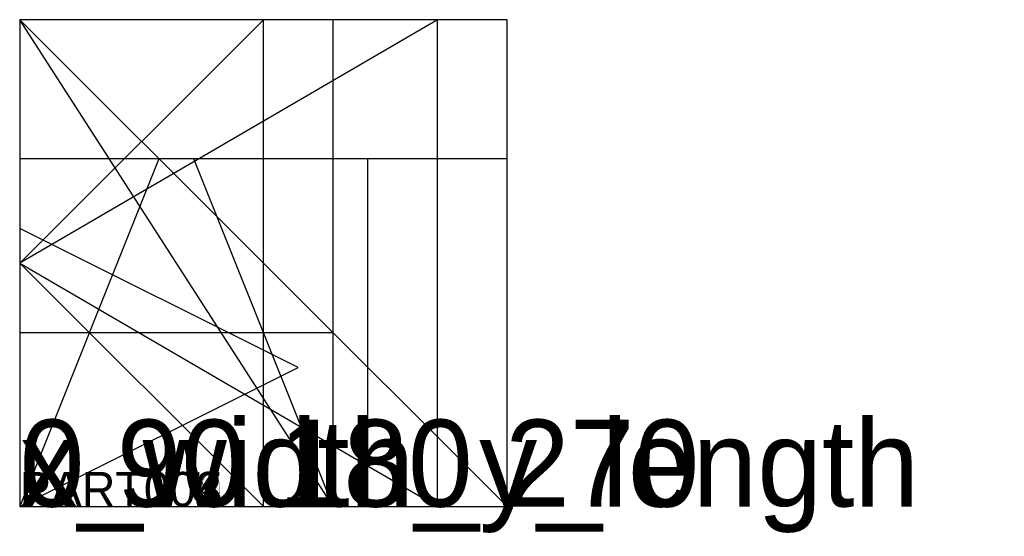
# Model space of a CAD drawing. Extents: x 0 to 28.3, y -0.9 to 14.
import ezdxf

# ---------------------------------------------------------------- set-up
doc = ezdxf.new("R2010")
doc.units = 0
doc.layers.add('1', color=7, linetype='Continuous')
doc.layers.add('19', color=7, linetype='Continuous')

# ---------------------------------------------------------------- blocks, each defined once
blk = doc.blocks.new('PART001')
at = {"layer": '1'}
blk.add_lwpolyline([(10, 0), (10, 10), (0, 10), (0, 0)], close=True, dxfattribs=at)
at = {"layer": '19'}
blk.add_text('PART001', height=1, dxfattribs=at).set_placement((0, 0))
blk = doc.blocks.new('PART002')
at = {"layer": '1'}
blk.add_lwpolyline([(9, 0), (9, 14), (0, 14), (0, 0)], close=True, dxfattribs=at)
at = {"layer": '19'}
blk.add_text('PART002', height=1, dxfattribs=at).set_placement((0, 0))
blk = doc.blocks.new('PART003')
at = {"layer": '1'}
blk.add_lwpolyline([(7, 0), (7, 14), (0, 7)], close=True, dxfattribs=at)
at = {"layer": '19'}
blk.add_text('PART003', height=1, dxfattribs=at).set_placement((0, 0))
blk = doc.blocks.new('PART004')
at = {"layer": '1'}
blk.add_lwpolyline([(0, 0), (9, 0), (0, 14)], close=True, dxfattribs=at)
at = {"layer": '19'}
blk.add_text('PART004', height=1, dxfattribs=at).set_placement((0, 0))
blk = doc.blocks.new('PART005')
at = {"layer": '1'}
blk.add_lwpolyline([(14, 0), (14, 14), (0, 14), (0, 0)], close=True, dxfattribs=at)
at = {"layer": '19'}
blk.add_text('PART005', height=1, dxfattribs=at).set_placement((0, 0))
blk = doc.blocks.new('PART006')
at = {"layer": '1'}
blk.add_lwpolyline([(9, 0), (5, 10), (0, 10), (0, 0)], close=True, dxfattribs=at)
at = {"layer": '19'}
blk.add_text('PART006', height=1, dxfattribs=at).set_placement((0, 0))
blk = doc.blocks.new('PART007')
at = {"layer": '1'}
blk.add_lwpolyline([(9, 0), (9, 5), (0, 5), (0, 0)], close=True, dxfattribs=at)
at = {"layer": '19'}
blk.add_text('PART007', height=1, dxfattribs=at).set_placement((0, 0))
blk = doc.blocks.new('PART008')
at = {"layer": '1'}
blk.add_lwpolyline([(14, 0), (14, 14), (0, 14)], close=True, dxfattribs=at)
at = {"layer": '19'}
blk.add_text('PART008', height=1, dxfattribs=at).set_placement((0, 0))
blk = doc.blocks.new('PART009')
at = {"layer": '1'}
blk.add_lwpolyline([(14, 0), (14, 10), (4, 10), (0, 0)], close=True, dxfattribs=at)
at = {"layer": '19'}
blk.add_text('PART009', height=1, dxfattribs=at).set_placement((0, 0))
blk = doc.blocks.new('PART010')
at = {"layer": '1'}
blk.add_lwpolyline([(0, 0), (8, 4), (0, 8)], close=True, dxfattribs=at)
at = {"layer": '19'}
blk.add_text('PART010', height=1, dxfattribs=at).set_placement((0, 0))
blk = doc.blocks.new('PART011')
at = {"layer": '1'}
blk.add_lwpolyline([(12, 0), (12, 14), (0, 7)], close=True, dxfattribs=at)
at = {"layer": '19'}
blk.add_text('PART011', height=1, dxfattribs=at).set_placement((0, 0))

msp = doc.modelspace()

# ---------------------------------------------------------------- block references
ref = msp.add_blockref('PART002', (0, 0))
ref.add_attrib('AOF_MIRROR_ALLOWED', '0', (0, 0), dxfattribs={"height": 2.5})
ref.add_attrib('AOF_COORDINATE_SYSTEM', 'x_width_y_length', (0, 0), dxfattribs={"height": 2.5})
ref.add_attrib('AOF_ROTATIONS', '0 90 180 270', (0, 0), dxfattribs={"height": 2.5})
ref = msp.add_blockref('PART003', (0, 0))
ref.add_attrib('AOF_MIRROR_ALLOWED', '0', (0, 0), dxfattribs={"height": 2.5})
ref.add_attrib('AOF_COORDINATE_SYSTEM', 'x_width_y_length', (0, 0), dxfattribs={"height": 2.5})
ref.add_attrib('AOF_ROTATIONS', '0 90 180 270', (0, 0), dxfattribs={"height": 2.5})
ref = msp.add_blockref('PART004', (0, 0))
ref.add_attrib('AOF_MIRROR_ALLOWED', '0', (0, 0), dxfattribs={"height": 2.5})
ref.add_attrib('AOF_COORDINATE_SYSTEM', 'x_width_y_length', (0, 0), dxfattribs={"height": 2.5})
ref.add_attrib('AOF_ROTATIONS', '0 90 180 270', (0, 0), dxfattribs={"height": 2.5})
ref = msp.add_blockref('PART005', (0, 0))
ref.add_attrib('AOF_MIRROR_ALLOWED', '0', (0, 0), dxfattribs={"height": 2.5})
ref.add_attrib('AOF_COORDINATE_SYSTEM', 'x_width_y_length', (0, 0), dxfattribs={"height": 2.5})
ref.add_attrib('AOF_ROTATIONS', '0 90 180 270', (0, 0), dxfattribs={"height": 2.5})
ref = msp.add_blockref('PART008', (0, 0))
ref.add_attrib('AOF_MIRROR_ALLOWED', '0', (0, 0), dxfattribs={"height": 2.5})
ref.add_attrib('AOF_COORDINATE_SYSTEM', 'x_width_y_length', (0, 0), dxfattribs={"height": 2.5})
ref.add_attrib('AOF_ROTATIONS', '0 90 180 270', (0, 0), dxfattribs={"height": 2.5})
ref = msp.add_blockref('PART011', (0, 0))
ref.add_attrib('AOF_MIRROR_ALLOWED', '0', (0, 0), dxfattribs={"height": 2.5})
ref.add_attrib('AOF_COORDINATE_SYSTEM', 'x_width_y_length', (0, 0), dxfattribs={"height": 2.5})
ref.add_attrib('AOF_ROTATIONS', '0 90 180 270', (0, 0), dxfattribs={"height": 2.5})
ref = msp.add_blockref('PART001', (0, 0))
ref.add_attrib('AOF_MIRROR_ALLOWED', '0', (0, 0), dxfattribs={"height": 2.5})
ref.add_attrib('AOF_COORDINATE_SYSTEM', 'x_width_y_length', (0, 0), dxfattribs={"height": 2.5})
ref.add_attrib('AOF_ROTATIONS', '0 90 180 270', (0, 0), dxfattribs={"height": 2.5})
ref = msp.add_blockref('PART006', (0, 0))
ref.add_attrib('AOF_MIRROR_ALLOWED', '0', (0, 0), dxfattribs={"height": 2.5})
ref.add_attrib('AOF_COORDINATE_SYSTEM', 'x_width_y_length', (0, 0), dxfattribs={"height": 2.5})
ref.add_attrib('AOF_ROTATIONS', '0 90 180 270', (0, 0), dxfattribs={"height": 2.5})
ref = msp.add_blockref('PART009', (0, 0))
ref.add_attrib('AOF_MIRROR_ALLOWED', '0', (0, 0), dxfattribs={"height": 2.5})
ref.add_attrib('AOF_COORDINATE_SYSTEM', 'x_width_y_length', (0, 0), dxfattribs={"height": 2.5})
ref.add_attrib('AOF_ROTATIONS', '0 90 180 270', (0, 0), dxfattribs={"height": 2.5})
ref = msp.add_blockref('PART010', (0, 0))
ref.add_attrib('AOF_MIRROR_ALLOWED', '0', (0, 0), dxfattribs={"height": 2.5})
ref.add_attrib('AOF_COORDINATE_SYSTEM', 'x_width_y_length', (0, 0), dxfattribs={"height": 2.5})
ref.add_attrib('AOF_ROTATIONS', '0 90 180 270', (0, 0), dxfattribs={"height": 2.5})
ref = msp.add_blockref('PART007', (0, 0))
ref.add_attrib('AOF_MIRROR_ALLOWED', '0', (0, 0), dxfattribs={"height": 2.5})
ref.add_attrib('AOF_COORDINATE_SYSTEM', 'x_width_y_length', (0, 0), dxfattribs={"height": 2.5})
ref.add_attrib('AOF_ROTATIONS', '0 90 180 270', (0, 0), dxfattribs={"height": 2.5})

doc.saveas('drawing.dxf')
